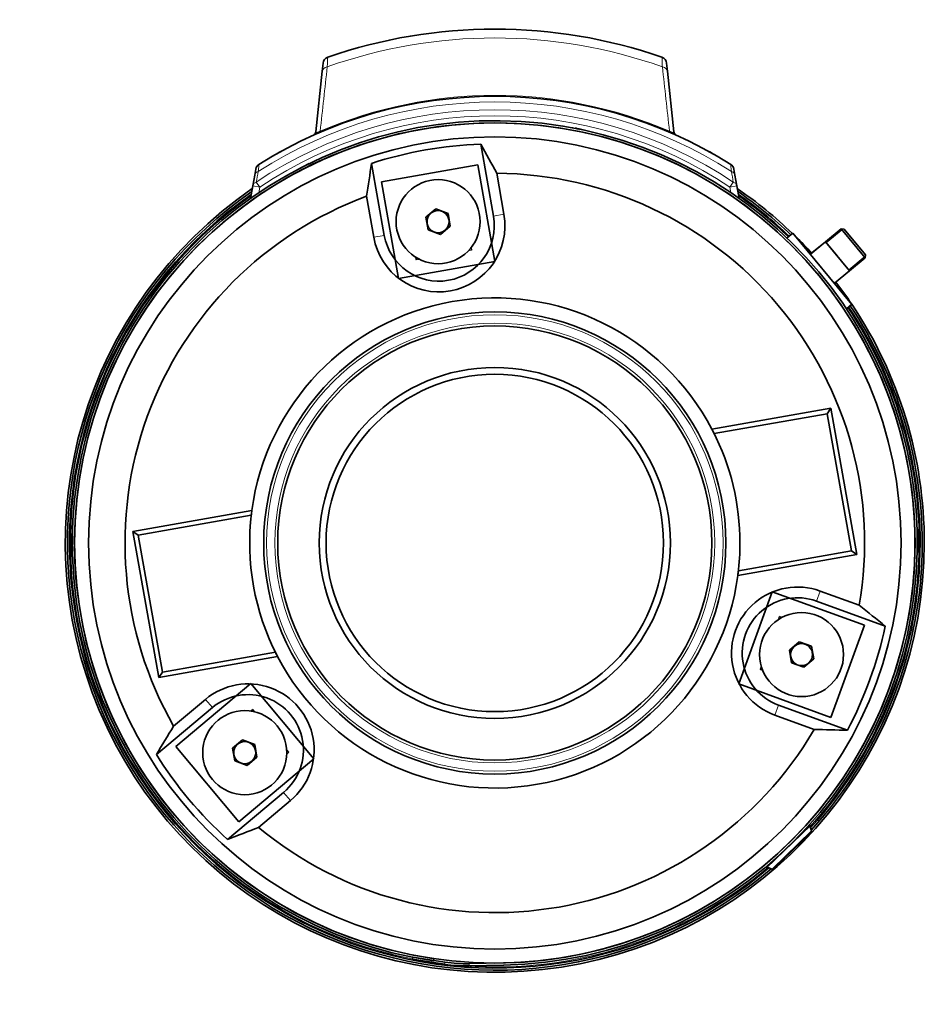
# Model space of a CAD drawing. Header units: millimetres. Extents: x -1285 to 2881, y -1505 to 2893.
# Tile 6 of 8: x -142 to 503, y 2190 to 2893. Entities that reach past the tile are written whole.
import ezdxf

# ---------------------------------------------------------------- set-up
doc = ezdxf.new("R2010")
doc.units = ezdxf.units.MM
for name, color, linetype in [('200015364-001', 7, 'Continuous'), ('300025628-001', 7, 'Continuous'), ('300026937_PLASTR', 7, 'Continuous'), ('300028818-001', 7, 'Continuous'), ('7603498', 7, 'Continuous'), ('7627262', 7, 'Continuous'), ('7628260', 7, 'Continuous'), ('7628602', 7, 'Continuous'), ('7682704', 7, 'Continuous'), ('8965_4099_ARMAFL', 7, 'Continuous'), ('94950709_BOUCHON', 7, 'Continuous'), ('95610780_VIS_H_M', 7, 'Continuous'), ('97347382_PLASTRO', 7, 'Continuous'), ('97758856_ECROU_R', 7, 'Continuous'), ('EEP06411_TUBE_CO', 7, 'Continuous'), ('FactualArea', 7, 'Continuous')]:
    doc.layers.add(name, color=color, linetype=linetype)

# ---------------------------------------------------------------- blocks, each defined once
blk = doc.blocks.new('SE3')
at = {"layer": '200015364-001', "color": 2, "linetype": 'Continuous', "lineweight": 35}
for p, q in [((184.75, 2789.54), (115.82, 2777.39)), ((196.91, 2720.6), (184.75, 2789.54)), ((115.82, 2777.39), (127.97, 2708.45)), ((127.97, 2708.45), (196.91, 2720.6)), ((394.85, 2484.7), (370.91, 2418.93)), ((460.63, 2460.76), (394.85, 2484.7)), ((436.69, 2394.98), (460.63, 2460.76)), ((22.65, 2419.07), (-30.98, 2374.08)), ((67.64, 2365.45), (22.65, 2419.07)), ((370.91, 2418.93), (436.69, 2394.98)), ((-30.98, 2374.08), (14.02, 2320.46)), ((14.02, 2320.46), (67.64, 2365.45))]:
    blk.add_line(p, q, dxfattribs=at)
at = {"layer": '300025628-001', "color": 7, "linetype": 'Continuous', "lineweight": 18}
for p, q in [((177.98, 2728.19), (180.27, 2728.6)), ((140.88, 2721.65), (143.16, 2722.05)), ((399.83, 2466.93), (399.04, 2464.74)), ((386.95, 2431.53), (386.15, 2429.34)), ((25.54, 2398.89), (24.05, 2400.67)), ((49.76, 2370.03), (48.26, 2371.81))]:
    blk.add_line(p, q, dxfattribs=at)
at = {"layer": '300025628-001', "color": 2, "linetype": 'Continuous', "lineweight": 35}
for p, q in [((179.94, 2730.45), (180.27, 2728.6)), ((140.55, 2723.5), (140.88, 2721.65)), ((401.6, 2466.29), (399.83, 2466.93)), ((387.92, 2428.7), (386.15, 2429.34)), ((22.61, 2399.46), (24.05, 2400.67)), ((48.32, 2368.82), (49.76, 2370.03))]:
    blk.add_line(p, q, dxfattribs=at)
at = {"layer": '300026937_PLASTR', "color": 2, "linetype": 'Continuous', "lineweight": 35}
for radius in [125.35, 120.44]:
    blk.add_circle((196.82, 2519.53), radius, dxfattribs=at)
at = {"layer": '300028818-001', "color": 2, "linetype": 'Continuous', "lineweight": 35}
for p, q in [((168.32, 2820.16), (168.32, 2819.79)), ((225.32, 2819.79), (225.32, 2820.16))]:
    blk.add_line(p, q, dxfattribs=at)
at = {"layer": '7603498', "color": 2, "linetype": 'Continuous', "lineweight": 35}
for centre in [(156.36, 2748.99), (415.77, 2439.84), (18.33, 2369.77)]:
    blk.add_circle(centre, 30, dxfattribs=at)
at = {"layer": '7627262', "color": 2, "linetype": 'Continuous', "lineweight": 35}
for p, q in [((73.57, 2856.38), (74.18, 2862.21)), ((319.48, 2862.21), (320.09, 2856.38)), ((69.02, 2813.17), (73.57, 2856.38)), ((320.09, 2856.38), (324.64, 2813.17)), ((25.39, 2782.08), (26.18, 2786.56)), ((367.48, 2786.56), (368.27, 2782.08)), ((24.05, 2774.52), (25.39, 2782.08)), ((368.27, 2782.08), (369.61, 2774.52)), ((22.49, 2765.65), (24.05, 2774.52)), ((369.61, 2774.52), (371.17, 2765.63))]:
    blk.add_line(p, q, dxfattribs=at)
at = {"layer": '7627262', "color": 7, "linetype": 'Continuous', "lineweight": 18}
for p, q in [((72.16, 2813.59), (72.41, 2813)), ((321.5, 2813.59), (321.25, 2813)), ((24.05, 2774.52), (28.98, 2773.65)), ((26.57, 2777.25), (28.98, 2773.65)), ((28.98, 2773.65), (28.27, 2769.64)), ((367.09, 2777.25), (364.68, 2773.65)), ((364.68, 2773.65), (369.61, 2774.52)), ((365.39, 2769.63), (364.68, 2773.65))]:
    blk.add_line(p, q, dxfattribs=at)
at = {"layer": '7627262', "color": 2, "linetype": 'Continuous', "lineweight": 35}
for centre, radius, start, end in [((196.83, 2522.53), 364, 70.86485, 109.13515), ((79.15, 2861.69), 5, 109.13515, 174), ((314.51, 2861.69), 5, 6, 70.86485), ((196.83, 2522.53), 316, 57.79883, 122.20117), ((66.04, 2813.48), 3, 294.20492, 354), ((327.62, 2813.48), 3, 186, 245.79508), ((196.83, 2522.53), 316, 60.25314, 61.16763), ((31.1, 2785.69), 5, 122.20117, 170), ((362.56, 2785.69), 5, 10, 57.79883)]:
    blk.add_arc(centre, radius, start, end, dxfattribs=at)
at = {"layer": '7627262', "color": 7, "linetype": 'Continuous', "lineweight": 18}
for centre, radius, start, end in [((196.83, 2522.53), 357.64, 70.46138, 109.53862), ((-44754.12, 7766.62), 45099.1, 353.694744, 353.753518), ((45147.76, 7766.61), 45099.07, 186.246482, 186.305256), ((196.83, 2522.53), 311.98, 57.23064, 122.76936), ((196.83, 2522.53), 316.64, 66.81358, 113.18642), ((196.83, 2522.53), 306.39, 56.24115, 123.75885), ((196.83, 2522.53), 302.06, 56.24115, 123.75885)]:
    blk.add_arc(centre, radius, start, end, dxfattribs=at)
for centre, major_axis, ratio, start_param, end_param in [((78.54, 2855.86), (4.97, -0.52), 0.755981, 1.917423, 3.141593), ((315.12, 2855.86), (-4.97, -0.52), 0.755981, 3.141593, 4.365763), ((30.31, 2781.22), (4.92, -0.87), 0.786025, 2.199471, 3.141593), ((363.35, 2781.22), (-4.92, -0.87), 0.786025, 3.141593, 4.083714), ((28.98, 2773.65), (4.92, -0.87), 0.781109, 2.213004, 3.141593), ((364.68, 2773.65), (-4.92, -0.87), 0.781109, 3.141593, 4.070182)]:
    blk.add_ellipse(centre, major_axis=major_axis, ratio=ratio, start_param=start_param, end_param=end_param, dxfattribs=at)
for points, knots in [([(77.51, 2866.41), (77.51, 2866.41), (77.51, 2866.26), (77.49, 2865.82), (77.48, 2865.63), (77.46, 2865.3), (77.46, 2865.18), (77.45, 2864.92), (77.44, 2864.78), (77.41, 2864.04), (77.38, 2863.32), (77.32, 2862.06), (77.31, 2861.6), (77.26, 2860.63), (77.24, 2860.12), (77.22, 2859.57)], [0, 0, 0, 0, 0.25, 0.25, 0.375, 0.375, 0.4375, 0.4375, 0.5, 0.5, 0.75, 0.75, 0.875, 0.875, 1, 1, 1, 1]), ([(316.44, 2859.57), (316.39, 2860.66), (316.35, 2861.63), (316.3, 2862.9), (316.28, 2863.29), (316.26, 2863.83), (316.25, 2864), (316.24, 2864.33), (316.23, 2864.49), (316.2, 2865.22), (316.18, 2865.67), (316.16, 2866.26), (316.15, 2866.41), (316.15, 2866.41)], [0, 0, 0, 0, 0.25, 0.25, 0.375, 0.375, 0.4375, 0.4375, 0.5, 0.5, 0.75, 0.75, 1, 1, 1, 1]), ([(69.02, 2813.17), (69.01, 2813.02), (69.03, 2812.9), (69.16, 2812.7), (69.27, 2812.62), (69.53, 2812.6), (69.59, 2812.6), (69.72, 2812.61), (69.79, 2812.62), (69.95, 2812.64), (70.04, 2812.66), (70.24, 2812.72), (70.35, 2812.75), (70.59, 2812.83), (70.72, 2812.88), (70.99, 2812.99), (71.13, 2813.06), (71.43, 2813.2), (71.57, 2813.27), (71.87, 2813.42), (72.02, 2813.5), (72.16, 2813.59)], [0, 0, 0, 0, 0.25, 0.25, 0.5, 0.5, 0.5625, 0.5625, 0.625, 0.625, 0.6875, 0.6875, 0.75, 0.75, 0.8125, 0.8125, 0.875, 0.875, 0.9375, 0.9375, 1, 1, 1, 1]), ([(321.5, 2813.59), (321.64, 2813.5), (321.79, 2813.43), (322.09, 2813.27), (322.24, 2813.2), (322.53, 2813.06), (322.67, 2812.99), (322.94, 2812.88), (323.07, 2812.83), (323.31, 2812.75), (323.42, 2812.72), (323.61, 2812.66), (323.71, 2812.64), (323.95, 2812.6), (324.08, 2812.6), (324.28, 2812.62), (324.36, 2812.64), (324.49, 2812.71), (324.54, 2812.75), (324.63, 2812.9), (324.65, 2813.02), (324.64, 2813.17)], [0, 0, 0, 0, 0.0625, 0.0625, 0.125, 0.125, 0.1875, 0.1875, 0.25, 0.25, 0.3125, 0.3125, 0.375, 0.375, 0.5, 0.5, 0.625, 0.625, 0.75, 0.75, 1, 1, 1, 1]), ([(28.44, 2789.92), (28.44, 2789.92), (28.43, 2789.8), (28.38, 2789.36), (28.35, 2789.03), (28.27, 2788.15), (28.22, 2787.61), (28.11, 2786.36), (28.04, 2785.65), (27.97, 2784.86)], [0, 0, 0, 0, 0.25, 0.25, 0.5, 0.5, 0.75, 0.75, 1, 1, 1, 1]), ([(365.69, 2784.86), (365.62, 2785.65), (365.55, 2786.36), (365.44, 2787.61), (365.39, 2788.15), (365.31, 2789.03), (365.28, 2789.36), (365.24, 2789.8), (365.22, 2789.92), (365.22, 2789.92)], [0, 0, 0, 0, 0.25, 0.25, 0.5, 0.5, 0.75, 0.75, 1, 1, 1, 1])]:
    blk.add_open_spline(points, degree=3, knots=knots, dxfattribs=at)
at = {"layer": '7627262', "color": 2, "linetype": 'Continuous', "lineweight": 35}
blk.add_open_spline([(40.04, 2796.89), (40.04, 2796.89), (40.07, 2796.9), (40.18, 2796.96), (40.26, 2797.01), (40.47, 2797.13), (40.6, 2797.2), (40.91, 2797.38), (41.09, 2797.48), (41.49, 2797.71), (41.7, 2797.83), (42.18, 2798.09), (42.43, 2798.24), (42.97, 2798.54), (43.25, 2798.69), (43.83, 2799.02), (44.13, 2799.18), (44.44, 2799.35)], degree=3, knots=[0, 0, 0, 0, 0.125, 0.125, 0.25, 0.25, 0.375, 0.375, 0.5, 0.5, 0.625, 0.625, 0.75, 0.75, 0.875, 0.875, 1, 1, 1, 1], dxfattribs=at)
at = {"layer": '7627262', "color": 7, "linetype": 'Continuous', "lineweight": 18}
for points in [[(27.97, 2784.86), (27.5, 2782.33), (27.04, 2779.8), (26.57, 2777.25)], [(367.09, 2777.25), (366.62, 2779.8), (366.16, 2782.33), (365.69, 2784.86)]]:
    blk.add_open_spline(points, degree=3, dxfattribs=at)
at = {"layer": '7628260', "color": 2, "linetype": 'Continuous', "lineweight": 35}
for p, q in [((138.02, 2222.2), (138.26, 2223.78)), ((160.99, 2218.65), (138.02, 2222.2)), ((161.23, 2220.23), (138.26, 2223.78)), ((153.26, 2222.71), (153.02, 2221.13)), ((203.11, 2219.6), (178.57, 2219.09)), ((203.14, 2218), (178.6, 2217.49))]:
    blk.add_line(p, q, dxfattribs=at)
at = {"layer": '7628260', "color": 7, "linetype": 'Continuous', "lineweight": 18}
for p, q in [((161.23, 2220.23), (160.99, 2218.65)), ((178.57, 2219.09), (178.6, 2217.49))]:
    blk.add_line(p, q, dxfattribs=at)
at = {"layer": '7628260', "color": 2, "linetype": 'Continuous', "lineweight": 35}
for centre, radius, start, end in [((196.82, 2519.53), 301.6, 271.2, 261.65), ((196.82, 2519.53), 300, 271.2, 261.65), ((176.48, 2319.06), 101.6, 261.2309, 271.2), ((176.48, 2319.06), 100, 261.2309, 271.2)]:
    blk.add_arc(centre, radius, start, end, dxfattribs=at)
at = {"layer": '7628602', "color": 2, "linetype": 'Continuous', "lineweight": 35}
for p, q in [((186.75, 2804.36), (195.82, 2752.91)), ((117.94, 2739.17), (108.87, 2790.62)), ((198.18, 2783.53), (203.35, 2754.23)), ((110.42, 2737.85), (105.25, 2767.14)), ((351.85, 2600.71), (436.8, 2615.69)), ((353.44, 2597.62), (434.1, 2611.84)), ((434.1, 2611.84), (436.8, 2615.69)), ((434.1, 2611.84), (451.36, 2513.95)), ((436.8, 2615.69), (455.21, 2511.25)), ((-61.57, 2527.82), (23.37, 2542.79)), ((-57.71, 2525.12), (22.95, 2539.34)), ((-57.71, 2525.12), (-61.57, 2527.82)), ((-43.15, 2423.38), (-61.57, 2527.82)), ((-40.45, 2427.23), (-57.71, 2525.12)), ((455.21, 2511.25), (370.27, 2496.28)), ((451.36, 2513.95), (370.7, 2499.73)), ((451.36, 2513.95), (455.21, 2511.25)), ((457.04, 2475.03), (429.09, 2485.21)), ((475.57, 2460.16), (426.48, 2478.03)), ((40.21, 2441.45), (-40.45, 2427.23)), ((41.79, 2438.36), (-43.15, 2423.38)), ((-40.45, 2427.23), (-43.15, 2423.38)), ((-9.7, 2407.84), (-32.49, 2388.72)), ((-4.78, 2401.98), (-44.81, 2368.4)), ((399.43, 2403.71), (448.52, 2385.85)), ((396.81, 2396.53), (424.77, 2386.36)), ((6.03, 2307.82), (46.05, 2341.4)), ((28.17, 2316.43), (50.96, 2335.55))]:
    blk.add_line(p, q, dxfattribs=at)
at = {"layer": '7628602', "color": 7, "linetype": 'Continuous', "lineweight": 18}
for p, q in [((195.82, 2752.91), (203.35, 2754.23)), ((117.94, 2739.17), (110.42, 2737.85)), ((426.48, 2478.03), (429.09, 2485.21)), ((-4.78, 2401.98), (-9.7, 2407.84)), ((399.43, 2403.71), (396.81, 2396.53)), ((46.05, 2341.4), (50.96, 2335.55))]:
    blk.add_line(p, q, dxfattribs=at)
at = {"layer": '7628602', "color": 2, "linetype": 'Continuous', "lineweight": 35}
for radius in [300, 290]:
    blk.add_circle((196.82, 2519.53), radius, dxfattribs=at)
for centre, radius, start, end in [((196.82, 2519.53), 285, 92.02515, 107.97485), ((-3178.55, 943.23), 3845.65, 28.59019, 28.94415), ((3907.76, 2192.73), 3845.65, 171.05585, 171.40981), ((196.82, 2519.53), 264, 350.2956, 89.7044), ((196.82, 2519.53), 264, 110.2956, 209.7044), ((156.88, 2746.04), 47.18, 190, 10), ((156.88, 2746.04), 39.54, 190, 10), ((196.82, 2519.53), 175, 27.63786, 172.36214), ((196.82, 2519.53), 175, 26.49921, 27.63786), ((196.82, 2519.53), 175, 172.36214, 173.50079), ((196.82, 2519.53), 175, 207.63786, 352.36214), ((196.82, 2519.53), 175, 352.36214, 353.50079), ((412.95, 2440.87), 47.18, 70, 250), ((412.95, 2440.87), 39.54, 70, 250), ((-1941.67, -530.83), 3845.65, 51.05585, 51.40981), ((196.82, 2519.53), 285, 332.02515, 347.97485), ((196.82, 2519.53), 175, 206.49921, 207.63786), ((20.63, 2371.69), 47.18, 310, 130), ((20.63, 2371.69), 39.54, 310, 130), ((3249.63, 384.53), 3845.65, 148.59019, 148.94415), ((196.82, 2519.53), 264, 230.2956, 329.7044), ((519.38, 6230.84), 3845.65, 268.59019, 268.94415), ((196.82, 2519.53), 285, 212.02515, 227.97485), ((-1375.63, 5896.7), 3845.65, 291.05585, 291.40981)]:
    blk.add_arc(centre, radius, start, end, dxfattribs=at)
at = {"layer": '7682704', "color": 7, "linetype": 'Continuous', "lineweight": 18}
for p, q in [((-106.43, 2521.53), (-106.34, 2521.53)), ((-106.43, 2517.53), (-106.34, 2517.53)), ((500.09, 2521.53), (500, 2521.53)), ((500.09, 2517.53), (500, 2517.53))]:
    blk.add_line(p, q, dxfattribs=at)
at = {"layer": '7682704', "color": 2, "linetype": 'Continuous', "lineweight": 35}
for radius, start, end in [(306.6, 124.37813, 0), (305.1, 124.65438, 310.29258), (306.6, 46.12908, 55.62187), (305.1, 46.16083, 55.34562), (303.6, 124.9348, 310.13738), (303.6, 46.19291, 55.0652), (306.6, 42.46322, 45.54738), (306.6, 33.84767, 37.43457), (303.6, 0, 33.71238), (305.1, 0, 33.74192), (306.6, 0, 33.77115), (303.26, 179.62214, 180.37786), (303.18, 179.62203, 180.37797), (303.6, 317.93461, 0), (305.1, 317.77941, 0), (303.18, 359.62203, 0.37797), (303.26, 359.62214, 0.37786)]:
    blk.add_arc((196.83, 2519.53), radius, start, end, dxfattribs=at)
at = {"layer": '7682704', "color": 7, "linetype": 'Continuous', "lineweight": 18}
for start, end in [(125.08347, 258.80881), (46.20985, 54.91653), (0, 33.69678), (318.01668, 0), (265.95558, 310.05531)]:
    blk.add_arc((196.83, 2519.53), 302.81, start, end, dxfattribs=at)
at = {"layer": '7682704', "color": 2, "linetype": 'Continuous', "lineweight": 35}
for points, knots in [([(-106.43, 2521.53), (-106.42, 2522.19), (-106.41, 2522.83), (-106.38, 2523.75), (-106.37, 2524.03), (-106.35, 2524.03), (-106.34, 2523.76), (-106.33, 2522.83), (-106.34, 2522.19), (-106.34, 2521.53)], [0, 0, 0, 0, 0.25, 0.25, 0.5, 0.5, 0.75, 0.75, 1, 1, 1, 1]), ([(-106.34, 2517.53), (-106.34, 2516.86), (-106.33, 2516.22), (-106.34, 2515.3), (-106.35, 2515.03), (-106.37, 2515.03), (-106.38, 2515.29), (-106.41, 2516.22), (-106.42, 2516.86), (-106.43, 2517.53)], [0, 0, 0, 0, 0.25, 0.25, 0.5, 0.5, 0.75, 0.75, 1, 1, 1, 1]), ([(500.01, 2524.01), (500, 2523.94), (500, 2523.69), (499.99, 2522.83), (500, 2522.19), (500, 2521.53)], [0.5373181, 0.5373181, 0.5373181, 0.5373181, 0.75, 0.75, 1, 1, 1, 1]), ([(500, 2517.53), (500, 2516.86), (499.99, 2516.22), (500, 2515.43), (500, 2515.19), (500.01, 2515.09)], [0, 0, 0, 0, 0.25, 0.25, 0.429505, 0.429505, 0.429505, 0.429505]), ([(500.09, 2521.53), (500.08, 2522.19), (500.07, 2522.83), (500.05, 2523.75), (500.03, 2524.03), (500.02, 2524.03), (500.02, 2524.03), (500.02, 2524.03)], [0, 0, 0, 0, 0.25, 0.25, 0.5, 0.5, 0.5004675, 0.5004675, 0.5004675, 0.5004675]), ([(500.02, 2515.03), (500.03, 2515.03), (500.04, 2515.29), (500.07, 2516.22), (500.08, 2516.86), (500.09, 2517.53)], [0.5004018, 0.5004018, 0.5004018, 0.5004018, 0.75, 0.75, 1, 1, 1, 1])]:
    blk.add_open_spline(points, degree=3, knots=knots, dxfattribs=at)
at = {"layer": '8965_4099_ARMAFL', "color": 2, "linetype": 'Continuous', "lineweight": 35}
for p, q in [((409.57, 2740.76), (405.44, 2737.34)), ((409.62, 2740.71), (405.5, 2737.29)), ((409.62, 2740.71), (409.57, 2740.76)), ((451.77, 2689.93), (409.62, 2740.71)), ((447.83, 2686.75), (451.73, 2689.98)), ((447.87, 2686.68), (451.77, 2689.93))]:
    blk.add_line(p, q, dxfattribs=at)
at = {"layer": '94950709_BOUCHON', "color": 2, "linetype": 'Continuous', "lineweight": 35}
for p, q in [((390.83, 2287.59), (422.1, 2317.83)), ((418.6, 2315.14), (421.76, 2318.19)), ((422.98, 2313.92), (421.74, 2317.48)), ((422.1, 2317.83), (421.76, 2318.19)), ((395.77, 2286.8), (422.73, 2312.87)), ((390.48, 2287.95), (393.64, 2291.01)), ((390.48, 2287.95), (390.83, 2287.59)), ((391.19, 2287.94), (394.71, 2286.59))]:
    blk.add_line(p, q, dxfattribs=at)
at = {"layer": '94950709_BOUCHON', "color": 7, "linetype": 'Continuous', "lineweight": 18}
blk.add_line((394.71, 2286.59), (422.98, 2313.92), dxfattribs=at)
at = {"layer": '94950709_BOUCHON', "color": 2, "linetype": 'Continuous', "lineweight": 35}
for centre, start, end in [((422.03, 2313.59), 314.03583, 19.06748), ((395.07, 2287.52), 249.00418, 314.03583)]:
    blk.add_arc(centre, 1, start, end, dxfattribs=at)
at = {"layer": '95610780_VIS_H_M', "color": 2, "linetype": 'Continuous', "lineweight": 35}
for p, q in [((154.76, 2758.09), (147.68, 2752.15)), ((163.44, 2754.93), (154.76, 2758.09)), ((147.68, 2752.15), (149.29, 2743.06)), ((165.04, 2745.84), (163.44, 2754.93)), ((149.29, 2743.06), (157.97, 2739.9)), ((157.97, 2739.9), (165.04, 2745.84)), ((414.17, 2448.94), (407.09, 2443)), ((422.85, 2445.78), (414.17, 2448.94)), ((407.09, 2443), (408.69, 2433.91)), ((424.45, 2436.68), (422.85, 2445.78)), ((408.69, 2433.91), (417.37, 2430.75)), ((417.37, 2430.75), (424.45, 2436.68)), ((16.73, 2378.86), (9.65, 2372.92)), ((25.41, 2375.7), (16.73, 2378.86)), ((9.65, 2372.92), (11.26, 2363.83)), ((27.01, 2366.61), (25.41, 2375.7)), ((11.26, 2363.83), (19.94, 2360.67)), ((19.94, 2360.67), (27.01, 2366.61))]:
    blk.add_line(p, q, dxfattribs=at)
for centre in [(156.36, 2748.99), (415.77, 2439.84), (18.33, 2369.77)]:
    blk.add_circle(centre, 7.88, dxfattribs=at)
at = {"layer": '97347382_PLASTRO', "color": 2, "linetype": 'Continuous', "lineweight": 35}
for radius in [165, 155]:
    blk.add_circle((196.82, 2519.53), radius, dxfattribs=at)
at = {"layer": '97347382_PLASTRO', "color": 7, "linetype": 'Continuous', "lineweight": 18}
for radius in [163, 157]:
    blk.add_circle((196.82, 2519.53), radius, dxfattribs=at)
at = {"layer": '97347382_PLASTRO', "color": 2, "linetype": 'Continuous', "lineweight": 35}
for start, end in [(0, 27.06885), (172.93112, 207.33805), (352.93169, 0)]:
    blk.add_arc((196.82, 2519.53), 175, start, end, dxfattribs=at)
at = {"layer": '97758856_ECROU_R', "color": 2, "linetype": 'Continuous', "lineweight": 35}
for p, q in [((252.06, 2816.38), (251.98, 2816.05)), ((254.05, 2816), (254.05, 2815.95)), ((256.1, 2815.59), (261.82, 2814.16)), ((259.82, 2814.51), (259.88, 2814.65)), ((261.82, 2814.16), (261.79, 2814.05)), ((261.87, 2814.37), (261.82, 2814.16)), ((55.37, 2785.95), (55.39, 2785.92)), ((55.66, 2786.1), (64.28, 2790.5)), ((57.15, 2786.86), (57.16, 2786.85)), ((62.5, 2789.57), (62.5, 2789.59)), ((64.26, 2790.53), (64.28, 2790.5)), ((64.28, 2790.5), (64.3, 2790.46)), ((329.86, 2790.25), (329.84, 2790.22)), ((329.88, 2790.29), (329.86, 2790.25)), ((329.86, 2790.25), (338.67, 2785.74)), ((331.64, 2789.34), (331.63, 2789.33)), ((336.97, 2786.59), (336.98, 2786.61)), ((338.76, 2785.69), (338.74, 2785.66)), ((-105.39, 2510.93), (-105.37, 2525.93)), ((-105.37, 2525.93), (-104.77, 2525.93)), ((-104.77, 2525.93), (-104.79, 2510.93)), ((498.42, 2513.16), (498.43, 2528.15)), ((499.03, 2528.15), (499.02, 2513.16)), ((499.03, 2528.15), (499.03, 2528.37)), ((-104.76, 2522.82), (-104.77, 2522.82)), ((498.42, 2522.26), (498.42, 2522.26)), ((-105.39, 2510.93), (-105.39, 2510.72)), ((-104.78, 2516.82), (-104.78, 2516.82)), ((498.4, 2516.27), (498.42, 2516.26)), ((499.02, 2513.16), (498.42, 2513.16))]:
    blk.add_line(p, q, dxfattribs=at)
for centre, major_axis, ratio, start_param, end_param in [((256.93, 2815.23), (-2.88, 0.72), 0.050447, 0.008895, 1.519157), ((256.93, 2815.23), (-2.88, 0.72), 0.050447, 2.951338, 3.132698), ((497.93, 2528.37), (-1.1, 0), 0.999758, 3.141593, 4.408728), ((497.93, 2528.15), (-1.1, 0), 0.999758, 3.141593, 4.401666), ((497.93, 2528.15), (0.5, 0), 0.999758, 0, 0.771196), ((498.27, 2519.29), (0.15, 2.97), 0.001106, 5.852731, 6.283185), ((498.27, 2519.29), (0.15, 2.97), 0.001106, 0, 0.393327), ((-104.29, 2510.93), (1.1, 0), 0.999764, 3.141593, 4.401419), ((-104.29, 2510.72), (1.1, 0), 0.999764, 3.141593, 4.408391), ((-104.29, 2510.93), (-0.5, 0), 0.999764, 0, 0.770493), ((-104.63, 2519.8), (-0.15, -2.97), 0.001093, 5.85412, 6.283185), ((-104.63, 2519.8), (-0.15, -2.97), 0.001093, 0, 0.39237)]:
    blk.add_ellipse(centre, major_axis=major_axis, ratio=ratio, start_param=start_param, end_param=end_param, dxfattribs=at)
at = {"layer": 'EEP06411_TUBE_CO', "color": 2, "linetype": 'Continuous', "lineweight": 35}
for p, q in [((443.98, 2743.92), (432.82, 2734.66)), ((444.03, 2743.87), (432.87, 2734.6)), ((444.03, 2743.87), (443.98, 2743.92)), ((446.09, 2743.73), (443.98, 2743.92)), ((444.03, 2743.87), (461.21, 2723.17)), ((446.14, 2743.67), (444.03, 2743.87)), ((446.09, 2743.73), (446.14, 2743.67)), ((461.41, 2725.28), (446.14, 2743.67)), ((432.82, 2734.66), (422.06, 2725.72)), ((432.87, 2734.6), (422.1, 2725.67)), ((432.82, 2734.66), (441.42, 2724.31)), ((432.87, 2734.6), (450.05, 2713.91)), ((450.05, 2713.91), (461.21, 2723.17)), ((461.21, 2723.17), (461.41, 2725.28)), ((439.29, 2704.97), (450.05, 2713.91))]:
    blk.add_line(p, q, dxfattribs=at)
at = {"layer": 'EEP06411_TUBE_CO', "color": 7, "linetype": 'Continuous', "lineweight": 15}
for p, q in [((445.25, 2743.81), (433.4, 2733.97)), ((445.3, 2743.75), (433.45, 2733.91)), ((461.33, 2724.44), (449.48, 2714.6))]:
    blk.add_line(p, q, dxfattribs=at)

msp = doc.modelspace()

# ---------------------------------------------------------------- block references
at = {"layer": 'FactualArea'}
msp.add_blockref('SE3', (0, 0), dxfattribs=at)

doc.saveas('drawing.dxf')
